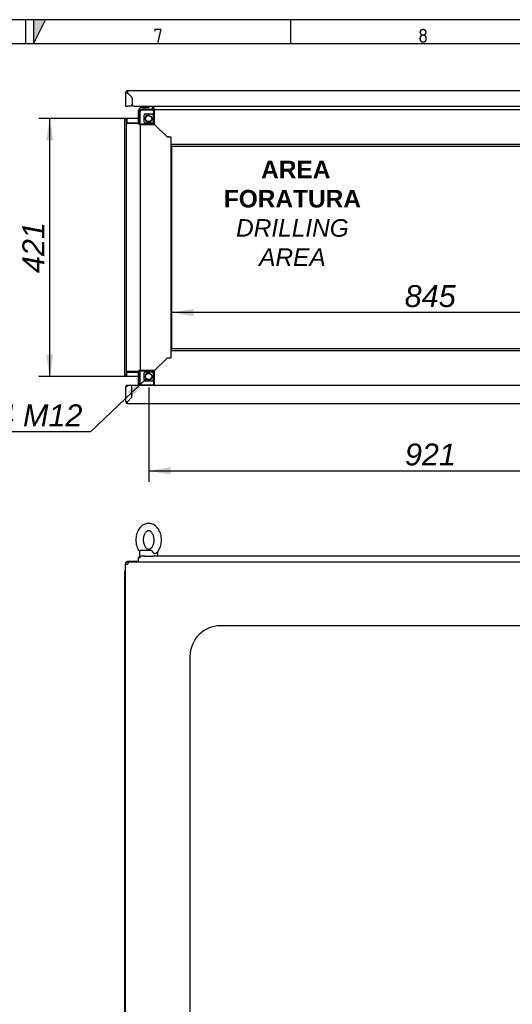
# Paper-space layout 'Layout1' of a CAD drawing. Extents: x 81 to 5357, y 137 to 3739.
# Tile 9 of 11: x 2710 to 3515, y 2132 to 3739. Entities that reach past the tile are written whole.
import ezdxf
from ezdxf.lldxf.tags import DXFTag

# ---------------------------------------------------------------- set-up
doc = ezdxf.new("R2010")
doc.units = 0
doc.header["$LTSCALE"] = 13.000013
doc.layers.get('0').update_dxf_attribs({"linetype": 'CONTINUOUS'})
for name, color, linetype in [('_TRANSLATION', 7, 'CONTINUOUS'), ('AE00198_03', 7, 'CONTINUOUS'), ('AE00219_03', 7, 'CONTINUOUS'), ('AE00715_01', 7, 'CONTINUOUS'), ('DEFAULT', 7, 'CONTINUOUS'), ('DV5__TRANSLATION', 7, 'CONTINUOUS'), ('F0000000_08', 7, 'CONTINUOUS'), ('F0000000_12', 7, 'CONTINUOUS'), ('F0000000_68', 7, 'CONTINUOUS'), ('F0000001_38', 7, 'CONTINUOUS'), ('M0000000_06', 7, 'CONTINUOUS'), ('M0000000_29', 7, 'CONTINUOUS'), ('M0000000_44', 7, 'CONTINUOUS'), ('M0000000_53', 7, 'CONTINUOUS'), ('M0000000_61', 7, 'CONTINUOUS')]:
    doc.layers.add(name, color=color, linetype=linetype)
doc.styles.add('SEACAD_ARIAL', font='arial.ttf')
doc.styles.add('SEACAD_ARIALI', font='ariali.ttf')
tags = doc.linetypes.add('CENTER2', pattern=[28.575, 19.05, -3.175, 3.175, -3.175]).pattern_tags.tags
tags[10:11] = [DXFTag(74, 4), DXFTag(75, 0), DXFTag(340, '0'), DXFTag(46, 0.0), DXFTag(50, 0.0), DXFTag(44, 0.0), DXFTag(45, 0.0)]
tags[8:9] = [DXFTag(74, 4), DXFTag(75, 0), DXFTag(340, '0'), DXFTag(46, 0.0), DXFTag(50, 0.0), DXFTag(44, 0.0), DXFTag(45, 0.0)]
tags[6:7] = [DXFTag(74, 4), DXFTag(75, 0), DXFTag(340, '0'), DXFTag(46, 0.0), DXFTag(50, 0.0), DXFTag(44, 0.0), DXFTag(45, 0.0)]
tags[4:5] = [DXFTag(74, 4), DXFTag(75, 0), DXFTag(340, '0'), DXFTag(46, 0.0), DXFTag(50, 0.0), DXFTag(44, 0.0), DXFTag(45, 0.0)]
doc.dimstyles.new('ISO', dxfattribs={"dimtxt": 13.75, "dimasz": 13.75, "dimexe": 6.875, "dimexo": 6.875, "dimgap": 3.4375, "dimtad": 1, "dimdec": 1, "dimtxsty": 'SEACAD_ARIAL', "dimblk1": '_SE_FILLED', "dimblk2": '_SE_FILLED', "dimsah": 1, "dimcen": 6.875, "dimazin": 3, "dimtfac": 0.7, "dimtdec": 3, "dimtmove": 0, "dimatfit": 3})
doc.dimstyles.new('ISO_ALLIN', dxfattribs={"dimtxt": 35.750036, "dimasz": 35.750036, "dimexe": 17.875018, "dimexo": 17.875018, "dimgap": 8.937509, "dimtad": 1, "dimtih": 1, "dimtoh": 1, "dimdec": 1, "dimtxsty": 'SEACAD_ARIAL', "dimblk1": '_SE_FILLED', "dimblk2": '_SE_FILLED', "dimsah": 1, "dimcen": 17.875018, "dimazin": 3, "dimtfac": 0.7, "dimtdec": 3, "dimtofl": 0, "dimtmove": 0, "dimatfit": 3, "dimtolj": 1})

# ---------------------------------------------------------------- blocks, each defined once
blk = doc.blocks.new('DMBLK161')
at = {"layer": '_TRANSLATION', "linetype": 'CONTINUOUS'}
for points in [[(2994.4, 3266.7), (2958.7, 3260.7), (2994.4, 3254.7)], [(3767.9, 3266.7), (3767.9, 3254.7), (3803.7, 3260.7)]]:
    blk.add_hatch(color=7, dxfattribs=at).paths.add_polyline_path(points)
at = {"layer": '_TRANSLATION', "color": 7, "linetype": 'CONTINUOUS'}
for p, q in [((2958.7, 3219.2), (2958.7, 3278.6)), ((3803.7, 3219.2), (3803.7, 3278.6)), ((3803.7, 3260.7), (2958.7, 3260.7))]:
    blk.add_line(p, q, dxfattribs=at)
at = {"layer": '_TRANSLATION', "color": 7, "linetype": 'CONTINUOUS', "style": 'SEACAD_ARIALI'}
blk.add_text('845', height=35.75, dxfattribs=at).set_placement((3339.1, 3269.6))
blk = doc.blocks.new('_SE_FILLED')
at = {"color": 0}
blk.add_line((0, 0), (-1, 0), dxfattribs=at)
blk.add_solid([(0, 0), (-1, -0.1665), (-1, 0.1665), (0, 0)], dxfattribs=at)
blk = doc.blocks.new('DMBLK166')
at = {"layer": '_TRANSLATION', "linetype": 'CONTINUOUS'}
for points in [[(2956.4, 2996.3), (2956.4, 3008.2), (2920.7, 3002.2)], [(3805.9, 2996.3), (3841.7, 3002.2), (3805.9, 3008.2)]]:
    blk.add_hatch(color=7, dxfattribs=at).paths.add_polyline_path(points)
at = {"layer": '_TRANSLATION', "color": 7, "linetype": 'CONTINUOUS'}
for p, q in [((2920.7, 3138.4), (2920.7, 2984.3)), ((3841.7, 3138.4), (3841.7, 2984.3)), ((2920.7, 3002.2), (3841.7, 3002.2))]:
    blk.add_line(p, q, dxfattribs=at)
at = {"layer": '_TRANSLATION', "color": 7, "linetype": 'CONTINUOUS', "style": 'SEACAD_ARIALI'}
blk.add_text('921', height=35.75, dxfattribs=at).set_placement((3339.5, 3011.1))
blk = doc.blocks.new('DMBLK167')
at = {"layer": '_TRANSLATION', "linetype": 'CONTINUOUS'}
for points in [[(2753, 3541.5), (2764.9, 3541.5), (2759, 3577.3)], [(2753, 3192), (2759, 3156.3), (2764.9, 3192)]]:
    blk.add_hatch(color=7, dxfattribs=at).paths.add_polyline_path(points)
at = {"layer": '_TRANSLATION', "color": 7, "linetype": 'CONTINUOUS'}
for p, q in [((2902.8, 3577.3), (2741.1, 3577.3)), ((2759, 3156.3), (2759, 3577.3)), ((2902.8, 3156.3), (2741.1, 3156.3))]:
    blk.add_line(p, q, dxfattribs=at)
at = {"layer": '_TRANSLATION', "color": 7, "linetype": 'CONTINUOUS', "style": 'SEACAD_ARIALI'}
blk.add_text('421', height=35.75, rotation=90, dxfattribs=at).set_placement((2750, 3325.1))
blk = doc.blocks.new('DMBLK168')
at = {"layer": '_TRANSLATION', "linetype": 'CONTINUOUS'}
blk.add_hatch(color=7, dxfattribs=at).paths.add_polyline_path([(2894.5, 3123.2), (2916.3, 3152.2), (2886.3, 3131.9)])
at = {"layer": '_TRANSLATION', "color": 7, "linetype": 'CONTINUOUS'}
for p, q in [((2916.3, 3152.2), (2825.6, 3066.1)), ((2825.6, 3066.1), (2605.1, 3066.1))]:
    blk.add_line(p, q, dxfattribs=at)
at = {"layer": '_TRANSLATION', "color": 7, "linetype": 'CONTINUOUS', "style": 'SEACAD_ARIALI'}
blk.add_text('N°4 M12', height=35.75, dxfattribs=at).set_placement((2617.6, 3075))

psp = doc.layouts.get("Layout1")

# ---------------------------------------------------------------- hatches: boundary and pattern name
at = {"linetype": 'CONTINUOUS'}
psp.add_hatch(color=7, dxfattribs=at).paths.add_polyline_path([(2732.25, 3738.65), (2732.25, 3699.28), (2751.94, 3738.65)])

# ---------------------------------------------------------------- linework, layer by layer
at = {"color": 7, "linetype": 'CONTINUOUS'}
for p, q in [((5357.2, 3738.65), (81.05, 3738.65)), ((2719.12, 3738.65), (2719.12, 3699.28)), ((3152.24, 3738.65), (3152.24, 3699.28))]:
    psp.add_line(p, q, dxfattribs=at)
psp.add_lwpolyline([(2732.25, 3738.65), (2732.25, 3699.28), (2751.94, 3738.65), (2732.25, 3738.65)], dxfattribs=at)
at = {"layer": 'AE00198_03', "color": 7, "linetype": 'CONTINUOUS'}
for p, q in [((2920.42, 3596.49), (2909.92, 3596.49)), ((2909.92, 3596.49), (2909.92, 3595.79)), ((2912.17, 3592.59), (2912.17, 3592.04)), ((2912.79, 3592.04), (2912.79, 3592.59)), ((2917.56, 3592.04), (2917.56, 3592.59)), ((2918.17, 3592.04), (2918.17, 3592.59)), ((2920.42, 3595.79), (2920.42, 3596.49))]:
    psp.add_line(p, q, dxfattribs=at)
for centre, start, end in [((2915.85, 3591.12), 129.5208, 137.82528), ((2914.5, 3591.12), 42.17472, 50.4792)]:
    psp.add_arc(centre, 8, start, end, dxfattribs=at)
at = {"layer": 'AE00219_03', "color": 7, "linetype": 'CONTINUOUS'}
for p, q in [((2909.17, 3112.29), (2909.17, 3112.09)), ((2909.17, 3112.09), (2921.17, 3112.09)), ((2921.17, 3112.09), (2921.17, 3112.29))]:
    psp.add_line(p, q, dxfattribs=at)
at = {"layer": 'AE00715_01', "color": 7, "linetype": 'CONTINUOUS'}
for p, q in [((2905.67, 2869.97), (2905.67, 2862.97)), ((2905.67, 2862.97), (2906.97, 2862.97)), ((2908.67, 2872.97), (2923.98, 2872.97)), ((2914.57, 2862.97), (2926.78, 2862.97)), ((2935.67, 2862.97), (2935.67, 2869.97))]:
    psp.add_line(p, q, dxfattribs=at)
for centre, start, end in [((2908.67, 2869.97), 90, 180), ((2932.67, 2869.97), 0, 11.26697)]:
    psp.add_arc(centre, 3, start, end, dxfattribs=at)
for points, knots in [([(2920.67, 2916.47), (2919.84, 2916.44), (2918.07, 2916.36), (2915.01, 2915.6), (2911.85, 2914.11), (2908.91, 2911.99), (2906.29, 2909.28), (2904.02, 2906.03), (2902.18, 2902.31), (2900.83, 2898.24), (2900.01, 2893.91), (2899.73, 2889.47), (2900.01, 2885.01), (2900.85, 2880.65), (2902.23, 2876.5), (2903.91, 2873.17), (2905.19, 2871.21), (2905.73, 2870.51)], [0, 0, 0, 0, 0.04056003, 0.10209989, 0.16370094, 0.22616144, 0.28997457, 0.35517787, 0.42143327, 0.48828214, 0.55535377, 0.62251674, 0.68980865, 0.75730866, 0.82510193, 0.89323777, 0.93762762, 0.93762762, 0.93762762, 0.93762762]), ([(2933.13, 2867.81), (2933.86, 2868.53), (2935.33, 2869.98), (2937.42, 2873.08), (2939.23, 2876.78), (2940.56, 2880.88), (2941.36, 2885.2), (2941.62, 2889.66), (2941.31, 2894.11), (2940.46, 2898.46), (2939.05, 2902.59), (2937.12, 2906.39), (2934.7, 2909.73), (2931.83, 2912.52), (2928.61, 2914.62), (2925.19, 2915.98), (2922.42, 2916.44), (2921.02, 2916.47), (2920.67, 2916.47)], [0, 0, 0, 0, 0.0476982, 0.1129519, 0.1792394, 0.2461032, 0.3131784, 0.3803446, 0.4476429, 0.5151522, 0.5829584, 0.6511067, 0.7194357, 0.7874565, 0.8544591, 0.919804, 0.9833348, 1, 1, 1, 1]), ([(2920.67, 2904.47), (2920.9, 2904.46), (2921.53, 2904.43), (2922.72, 2904.09), (2924.24, 2903.15), (2925.76, 2901.65), (2927.18, 2899.56), (2928.36, 2896.92), (2929.17, 2893.92), (2929.57, 2890.7), (2929.51, 2887.41), (2929.01, 2884.23), (2928.1, 2881.33), (2926.86, 2878.84), (2925.41, 2876.88), (2923.87, 2875.51), (2922.36, 2874.71), (2920.91, 2874.4), (2919.49, 2874.54), (2917.94, 2875.21), (2916.38, 2876.42), (2914.87, 2878.24), (2913.53, 2880.66), (2912.53, 2883.5), (2911.92, 2886.63), (2911.75, 2889.91), (2912.04, 2893.16), (2912.75, 2896.22), (2913.84, 2898.93), (2915.2, 2901.16), (2916.72, 2902.83), (2918.24, 2903.9), (2919.58, 2904.4), (2920.31, 2904.45), (2920.67, 2904.47)], [0, 0, 0, 0, 0.0152551, 0.0500634, 0.0813413, 0.1113299, 0.1432988, 0.1749041, 0.2064836, 0.238158, 0.2698958, 0.3015834, 0.3330655, 0.3642771, 0.3952915, 0.4263785, 0.4582019, 0.4923133, 0.5317163, 0.5644368, 0.5949655, 0.6275466, 0.6592676, 0.6908429, 0.722466, 0.754183, 0.7859137, 0.8175104, 0.8488578, 0.879947, 0.9109643, 0.9422952, 0.9750039, 1, 1, 1, 1]), ([(2923.98, 2872.97), (2924.11, 2872.97), (2924.24, 2872.95), (2924.5, 2872.87), (2924.63, 2872.81), (2924.89, 2872.65), (2925.02, 2872.55), (2925.28, 2872.32), (2925.41, 2872.19), (2925.67, 2871.9), (2925.8, 2871.75), (2926.06, 2871.42), (2926.18, 2871.25), (2926.55, 2870.72), (2926.78, 2870.35), (2926.98, 2869.97)], [0, 0, 0, 0, 0.125, 0.125, 0.25, 0.25, 0.375, 0.375, 0.5, 0.5, 0.625, 0.625, 0.75, 0.75, 1, 1, 1, 1]), ([(2933.16, 2867.76), (2933.05, 2867.65), (2932.92, 2867.55), (2932.64, 2867.36), (2932.49, 2867.28), (2932.17, 2867.15), (2932, 2867.1), (2931.65, 2867.04), (2931.47, 2867.02), (2931.1, 2867.02), (2930.91, 2867.04), (2930.52, 2867.1), (2930.32, 2867.15), (2929.92, 2867.28), (2929.72, 2867.36), (2929.33, 2867.55), (2929.13, 2867.66), (2928.55, 2868.05), (2928.18, 2868.36), (2927.68, 2868.91), (2927.52, 2869.11), (2927.23, 2869.53), (2927.1, 2869.74), (2926.98, 2869.97)], [0.25560825, 0.25560825, 0.25560825, 0.25560825, 0.3125, 0.3125, 0.375, 0.375, 0.4375, 0.4375, 0.5, 0.5, 0.5625, 0.5625, 0.625, 0.625, 0.6875, 0.6875, 0.75, 0.75, 0.875, 0.875, 0.9375, 0.9375, 1, 1, 1, 1])]:
    psp.add_open_spline(points, degree=3, knots=knots, dxfattribs=at)
at = {"layer": 'DEFAULT', "color": 7, "linetype": 'CONTINUOUS'}
psp.add_line((5357.2, 3699.28), (81.05, 3699.28), dxfattribs=at)
at = {"layer": 'DV5__TRANSLATION', "color": 7, "linetype": 'CENTER2'}
for p, q in [((2958.67, 3532.29), (3803.67, 3532.29)), ((2958.67, 3201.29), (2958.67, 3532.29)), ((3803.67, 3201.29), (2958.67, 3201.29))]:
    psp.add_line(p, q, dxfattribs=at)
at = {"layer": 'F0000000_08', "color": 7, "linetype": 'CONTINUOUS'}
for p, q in [((2906.67, 3592.29), (2906.67, 3594.79)), ((2907.67, 3595.79), (2920.66, 3595.79)), ((2908.92, 3592.29), (2908.92, 3592.03)), ((2921.12, 3592.59), (2909.22, 3592.59)), ((2921.42, 3592.04), (2921.42, 3592.29)), ((2921.6, 3597.14), (2921.55, 3597.29)), ((2925.82, 3597.29), (2926.57, 3595.26)), ((2926.57, 3595.26), (2927.05, 3593.99))]:
    psp.add_line(p, q, dxfattribs=at)
for centre, radius, start, end in [((2907.67, 3594.79), 1, 90, 180), ((2907.67, 3592.29), 1, 180, 243.61406), ((2909.22, 3592.29), 0.3, 90, 180), ((2920.66, 3596.79), 1, 270, 290.36413), ((2920.66, 3596.79), 1, 290.36413, 20.47745), ((2921.12, 3592.29), 0.3, 0, 90), ((2925.17, 3593.29), 2, 321.31781, 20.47745)]:
    psp.add_arc(centre, radius, start, end, dxfattribs=at)
at = {"layer": 'F0000000_12', "color": 7, "linetype": 'CONTINUOUS'}
psp.add_line((2894.49, 3598.29), (2892.91, 3598.29), dxfattribs=at)
at = {"layer": 'F0000000_68', "color": 7, "linetype": 'CONTINUOUS'}
for p, q in [((2883.17, 3115.09), (2883.17, 3138.99)), ((2885.97, 3140.29), (2883.49, 3140.29)), ((2883.49, 3140.29), (2885.97, 3140.29)), ((2893.17, 3141.79), (2885.97, 3141.79)), ((2885.97, 3141.79), (2885.97, 3140.29)), ((2893.17, 3122.31), (2893.17, 3141.79)), ((2893.17, 3141.79), (2893.22, 3141.79)), ((2893.17, 3140.29), (2893.22, 3140.29)), ((2929.17, 3141.79), (2893.22, 3141.79)), ((2893.22, 3122.29), (2893.22, 3141.79)), ((3832.17, 3141.79), (2930.17, 3141.79)), ((2885.97, 3115.11), (2893.17, 3122.31)), ((2893.19, 3122.29), (2885.99, 3115.09)), ((2893.22, 3122.29), (2893.19, 3122.29)), ((2885.97, 3115.11), (2885.99, 3115.09)), ((2885.99, 3115.09), (2885.97, 3115.11)), ((2885.97, 3112.29), (3876.37, 3112.29)), ((2883.29, 2852.47), (2883.29, 2852.47)), ((2884.08, 2852.97), (2883.49, 2852.97)), ((2893.17, 2854.47), (2885.97, 2854.47)), ((2893.19, 2854.47), (2893.17, 2854.47)), ((2893.17, 2854.47), (2893.17, 2853.97)), ((2893.22, 2854.47), (2893.19, 2854.47)), ((2893.19, 2854.47), (2893.19, 2853.97)), ((2904.17, 2854.47), (2893.22, 2854.47)), ((2893.22, 2853.97), (2893.22, 2854.47))]:
    psp.add_line(p, q, dxfattribs=at)
for centre, radius, start, end in [((2885.97, 3138.99), 2.8, 152.336, 180), ((2885.97, 3138.99), 2.8, 90, 152.336), ((2885.82, 2941.11), 174, 89.94822, 90.87028), ((2885.97, 3115.09), 2.8, 180, 270), ((2731.92, 3114.79), 154.07, 359.0701, 0.1114), ((2885.97, 2851.67), 2.8, 90, 163.4149)]:
    psp.add_arc(centre, radius, start, end, dxfattribs=at)
psp.add_ellipse((2885.97, 3138.99), major_axis=(2.8, 0), ratio=0.9984615, start_param=2.6587647, end_param=3.1415927, dxfattribs=at)
at = {"layer": 'F0000001_38', "color": 7, "linetype": 'CONTINUOUS'}
for p, q in [((2882.67, 3618.79), (2882.67, 3597.29)), ((3875.67, 3622.79), (2886.67, 3622.79)), ((2886.69, 3618.79), (2886.67, 3618.77)), ((2886.67, 3618.77), (2892.8, 3612.65)), ((2892.85, 3612.64), (2886.69, 3618.79)), ((2893.67, 3610.53), (2893.67, 3600.29)), ((2893.72, 3610.52), (2893.72, 3600.29)), ((2882.67, 3597.29), (2886.67, 3597.29)), ((2890.67, 3597.29), (2886.67, 3597.29)), ((2896.72, 3597.29), (3865.62, 3597.29)), ((2882.67, 1068.97), (2882.67, 2849.97)), ((2882.67, 2849.97), (2886.67, 2849.97)), ((2886.69, 2853.97), (2886.67, 2853.97)), ((2886.69, 2853.97), (3875.65, 2853.97)), ((3723.17, 2749.47), (3038.17, 2749.47)), ((2988.17, 2699.47), (2988.17, 1219.47))]:
    psp.add_line(p, q, dxfattribs=at)
for centre, radius, start, end in [((2886.67, 3618.79), 4, 90, 180), ((2886.45, 3973.84), 355.07, 269.39079, 270.03626), ((2572.2, 3619.22), 314.49, 359.9221, 0.65085), ((2890.67, 3600.29), 3, 270, 0), ((2890.67, 3610.53), 3, 0, 45), ((2890.72, 3610.52), 3, 0, 45), ((2896.72, 3600.29), 3, 180, 270), ((2886.67, 2849.97), 4, 90, 180), ((3241.74, 2850.19), 355.07, 179.39079, 180.03626), ((3038.17, 2699.47), 50, 90, 180)]:
    psp.add_arc(centre, radius, start, end, dxfattribs=at)
at = {"layer": 'M0000000_06', "color": 7, "linetype": 'CONTINUOUS'}
for p, q in [((2905.92, 3588.79), (2905.92, 3568.79)), ((2906.67, 3568.79), (2906.67, 3588.79)), ((2929.17, 3592.04), (2909.17, 3592.04)), ((2909.17, 3591.29), (2929.17, 3591.29)), ((2915.17, 3584.79), (2926.17, 3584.79)), ((2929.17, 3592.04), (2930.17, 3592.04)), ((2929.17, 3588.79), (2929.17, 3592.04)), ((2929.17, 3568.79), (2929.17, 3588.79)), ((2930.17, 3588.79), (2930.17, 3592.04)), ((2930.17, 3567.79), (2930.17, 3588.79)), ((2905.92, 3568.79), (2905.92, 3567.79)), ((2905.92, 3568.79), (2909.17, 3568.79)), ((2905.92, 3567.79), (2909.17, 3567.79)), ((2909.17, 3568.79), (2929.17, 3568.79)), ((2909.17, 3567.79), (2930.17, 3567.79)), ((2913.17, 3571.79), (2913.17, 3582.79)), ((2926.17, 3569.79), (2915.17, 3569.79)), ((2928.17, 3582.79), (2928.17, 3571.79)), ((2909.17, 3165.79), (2905.92, 3165.79)), ((2905.92, 3164.79), (2905.92, 3165.79)), ((2909.17, 3164.79), (2905.92, 3164.79)), ((2905.92, 3164.79), (2905.92, 3144.79)), ((2906.67, 3144.79), (2906.67, 3164.79)), ((2930.17, 3165.79), (2909.17, 3165.79)), ((2929.17, 3164.79), (2909.17, 3164.79)), ((2913.17, 3150.79), (2913.17, 3161.79)), ((2915.17, 3163.79), (2926.17, 3163.79)), ((2928.17, 3161.79), (2928.17, 3150.79)), ((2929.17, 3144.79), (2929.17, 3164.79)), ((2930.17, 3144.79), (2930.17, 3165.79)), ((2929.17, 3142.29), (2909.17, 3142.29)), ((2926.17, 3148.79), (2915.17, 3148.79)), ((2929.17, 3141.54), (2929.17, 3144.79)), ((2929.17, 3141.54), (2930.17, 3141.54)), ((2930.17, 3141.54), (2930.17, 3144.79))]:
    psp.add_line(p, q, dxfattribs=at)
for centre in [(2920.67, 3577.29), (2920.67, 3156.29)]:
    psp.add_circle(centre, 5.05, dxfattribs=at)
for centre, radius, start, end in [((2909.17, 3588.79), 3.25, 90, 180), ((2909.17, 3588.79), 2.5, 90, 180), ((2915.17, 3582.79), 2, 90, 180), ((2926.17, 3582.79), 2, 0, 90), ((2915.17, 3571.79), 2, 180, 270), ((2920.67, 3577.29), 6, 75, 15), ((2926.17, 3571.79), 2, 270, 0), ((2915.17, 3161.79), 2, 90, 180), ((2915.17, 3150.79), 2, 180, 270), ((2920.67, 3156.29), 6, 75, 15), ((2926.17, 3161.79), 2, 0, 90), ((2926.17, 3150.79), 2, 270, 0), ((2909.17, 3144.79), 3.25, 180, 247.3801), ((2909.17, 3144.79), 2.5, 180, 270)]:
    psp.add_arc(centre, radius, start, end, dxfattribs=at)
at = {"layer": 'M0000000_29', "color": 7, "linetype": 'CONTINUOUS'}
for p, q in [((2927.67, 3592.59), (2927.67, 3597.29)), ((2928.87, 3592.59), (2928.87, 3593.29)), ((2928.97, 3593.29), (2928.97, 3592.04)), ((2884.97, 3570.29), (2905.37, 3570.29)), ((2904.67, 3569.09), (2905.37, 3569.09)), ((2904.67, 3568.99), (2905.92, 3568.99)), ((2884.97, 3163.29), (2905.37, 3163.29)), ((2904.67, 3164.59), (2905.92, 3164.59)), ((2904.67, 3164.49), (2905.37, 3164.49)), ((2881.17, 2829.47), (2881.17, 1089.47)), ((2882.67, 2829.47), (2881.17, 2829.47))]:
    psp.add_line(p, q, dxfattribs=at)
for centre, radius, start, end in [((2926.37, 3592.59), 1.3, 334.971, 0), ((2926.37, 3592.59), 2.5, 347.29097, 0), ((2905.37, 3571.59), 1.3, 270, 295.029), ((2905.37, 3571.59), 2.5, 270, 282.70903), ((2905.37, 3161.99), 2.5, 77.29097, 90), ((2905.37, 3161.99), 1.3, 64.971, 90)]:
    psp.add_arc(centre, radius, start, end, dxfattribs=at)
at = {"layer": 'M0000000_44', "color": 7, "linetype": 'CONTINUOUS'}
for p, q in [((2881.17, 3576.79), (2881.17, 3156.79)), ((2883.67, 3576.79), (2881.17, 3576.79)), ((2883.67, 3576.79), (2883.67, 3156.79)), ((2884.97, 3576.79), (2883.67, 3576.79)), ((2884.97, 3576.79), (2884.97, 3569.29)), ((2904.67, 3569.29), (2884.97, 3569.29)), ((2904.67, 3569.29), (2904.67, 3567.79)), ((2905.92, 3567.79), (2904.67, 3567.79)), ((2906.67, 3567.79), (2906.67, 3165.79)), ((2950.67, 3547.29), (2930.17, 3567.79)), ((2953.47, 3547.29), (2950.67, 3547.29)), ((2956.67, 3534.79), (2956.67, 3198.79)), ((2950.67, 3186.29), (2930.17, 3165.79)), ((2953.47, 3186.29), (2950.67, 3186.29)), ((2883.67, 3156.79), (2881.17, 3156.79)), ((2884.97, 3156.79), (2883.67, 3156.79)), ((2884.97, 3156.79), (2884.97, 3164.29)), ((2904.67, 3164.29), (2884.97, 3164.29)), ((2905.92, 3165.79), (2904.67, 3165.79)), ((2904.67, 3164.29), (2904.67, 3165.79)), ((2881.17, 2837.22), (2881.17, 2833.17)), ((2882.37, 2833.17), (2882.37, 2837.22)), ((2882.47, 2837.22), (2882.47, 2833.27))]:
    psp.add_line(p, q, dxfattribs=at)
for centre, radius, start, end in [((2882.42, 2837.22), 1.25, 78.46304, 180), ((2884.87, 2833.17), 3.7, 180, 233.51626), ((2882.42, 2837.22), 0.05, 0, 180), ((2884.87, 2833.17), 2.5, 180, 208.35764), ((2884.97, 2833.27), 2.5, 180, 203.07392)]:
    psp.add_arc(centre, radius, start, end, dxfattribs=at)
at = {"layer": 'M0000000_53', "color": 7, "linetype": 'CONTINUOUS'}
for p, q in [((2928.67, 3597.29), (2928.67, 3593.29)), ((2928.67, 3593.29), (2930.17, 3593.29)), ((2930.17, 3592.04), (2930.17, 3593.29)), ((3832.17, 3591.29), (2930.17, 3591.29)), ((2950.67, 3547.29), (2930.17, 3567.79)), ((2950.67, 3547.29), (2956.67, 3547.29)), ((2956.67, 3547.29), (2956.67, 3537.99)), ((2956.67, 3537.99), (2956.67, 3534.79)), ((3805.67, 3534.79), (2956.67, 3534.79)), ((2956.67, 3198.79), (3805.67, 3198.79)), ((2956.67, 3198.79), (2956.67, 3195.59)), ((2950.67, 3186.29), (2930.17, 3165.79)), ((2956.67, 3186.29), (2950.67, 3186.29)), ((2956.67, 3195.59), (2956.67, 3186.29)), ((2930.17, 3142.29), (3832.17, 3142.29))]:
    psp.add_line(p, q, dxfattribs=at)
at = {"layer": 'M0000000_61', "color": 7, "linetype": 'CONTINUOUS'}
for p, q in [((2904.17, 3575.79), (2904.17, 3590.99)), ((2905.67, 3575.79), (2905.67, 3590.99)), ((2906.97, 3591.59), (2906.97, 3591.17)), ((2926.91, 3592.29), (2927.64, 3592.29)), ((2927.11, 3593.79), (2927.67, 3593.79)), ((2928.86, 3592.29), (2928.97, 3592.29)), ((2904.17, 3575.78), (2904.17, 3575.79)), ((2904.17, 3575.79), (2905.67, 3575.79)), ((2905.67, 3575.78), (2904.17, 3575.78)), ((2904.17, 3570.29), (2904.17, 3575.78)), ((2905.67, 3575.78), (2905.67, 3575.79)), ((2905.67, 3570.33), (2905.67, 3575.78)), ((2905.67, 3568.99), (2905.67, 3569.11)), ((2904.17, 3157.8), (2904.17, 3163.29)), ((2905.67, 3157.8), (2904.17, 3157.8)), ((2904.17, 3157.79), (2904.17, 3157.8)), ((2904.17, 3142.59), (2904.17, 3157.79)), ((2904.17, 3157.79), (2905.67, 3157.79)), ((2905.67, 3164.47), (2905.67, 3164.59)), ((2905.67, 3157.8), (2905.67, 3163.26)), ((2905.67, 3157.79), (2905.67, 3157.8)), ((2905.67, 3142.59), (2905.67, 3157.79)), ((2906.97, 3142.43), (2906.97, 3141.78)), ((2914.57, 2862.97), (2906.97, 2862.97)), ((2906.97, 2860.17), (2906.97, 2862.97)), ((3835.57, 2862.97), (2926.78, 2862.97)), ((2904.17, 2860.15), (2904.17, 2860.17)), ((2904.17, 2853.97), (2904.17, 2860.15)), ((2904.18, 2860.28), (2904.18, 2860.16))]:
    psp.add_line(p, q, dxfattribs=at)
for centre, radius, start, end in [((2906.97, 3590.99), 2.8, 96.15064, 180), ((2906.97, 3590.99), 1.3, 103.31476, 180), ((2906.9, 4591.04), 1000.05, 269.93016, 269.99526), ((2906.97, 3142.59), 2.8, 180, 196.60154), ((2906.97, 3142.59), 1.3, 180, 217.97984), ((2906.84, 2249.03), 893.56, 90.0027, 90.06839), ((2906.97, 2860.17), 2.8, 90.00294, 179.99706), ((2906.82, 2686.17), 174, 89.94822, 90.86834)]:
    psp.add_arc(centre, radius, start, end, dxfattribs=at)

# ---------------------------------------------------------------- texts
at = {"char_height": 22.9683, "width": 25.8395, "attachment_point": 8}
for s, insert in [('{\\fSolid Edge ANSI|b0||i0||c0|p34;\\C7;\\H22.96833197;\\W1.;7}', (2936.08, 3700.9)), ('{\\fSolid Edge ANSI|b0||i0||c0|p34;\\C7;\\H22.96833197;\\W1.;8}', (3369.19, 3700.9))]:
    psp.add_mtext(s, dxfattribs=dict(at, insert=insert))
at = {"layer": '_TRANSLATION', "insert": (3155.58, 3422.61), "char_height": 28.6, "width": 232.3722, "attachment_point": 5}
psp.add_mtext('{\\fArial|b0||i0||c0|p34;\\C7;\\H28.6000286;\\W1.; }{\\fArial|b1||i0||c0|p34;\\C7;\\H28.6000286;\\W1.;AREA\\P}{\\fArial|b1||i0||c0|p34;\\C7;\\H28.6000286;\\W1.;FORATURA \\P}{\\fArial|b0||i1||c0|p34;\\C7;\\H28.6000286;\\W1.;DRILLING\\P}{\\fArial|b0||i1||c0|p34;\\C7;\\H28.6000286;\\W1.;AREA}', dxfattribs=at)

# ---------------------------------------------------------------- dimensions: what is measured, and where the dimension line sits
at = {"layer": '_TRANSLATION', "color": 7, "linetype": 'CONTINUOUS'}
for base, p1, p2, angle, picture, middle in [((2758.96, 3156.29), (2920.67, 3156.29), (2920.67, 3577.29), 90, 'DMBLK167', (2758.96, 3366.79)), ((3803.67, 3260.7), (3803.67, 3201.29), (2958.67, 3201.29), 180, 'DMBLK161', (3381.17, 3260.7)), ((2920.67, 3002.21), (2920.67, 3156.29), (3841.67, 3156.29), 0, 'DMBLK166', (3381.17, 3002.21))]:
    dim = psp.add_linear_dim(base=base, p1=p1, p2=p2, angle=angle, text='\\A1;<>', dimstyle='ISO', override={"dimtxt": 35.750036, "dimasz": 35.750036, "dimexe": 17.875018, "dimexo": 17.875018, "dimgap": 8.937509, "dimcen": 17.875018}, dxfattribs=at)
    dim.commit()
    dim.dimension.update_dxf_attribs({"geometry": picture, "text_midpoint": middle, "dimtype": 161})
dim = psp.add_radius_dim(center=(2920.67, 3156.29), mpoint=(2916.32, 3152.16), text='\\A1;N°4 M12{}', dimstyle='ISO_ALLIN', dxfattribs=at)
dim.commit()
dim.dimension.update_dxf_attribs({"geometry": 'DMBLK168', "text_midpoint": (2605.11, 3066.1), "dimtype": 164})

doc.saveas('drawing.dxf')
